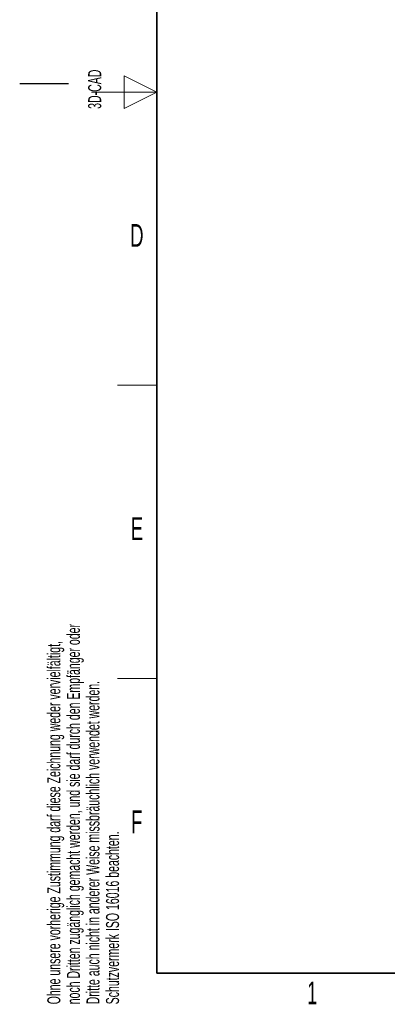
# Model space of a CAD drawing. Header units: millimetres. Extents: x 5 to 418, y 2 to 292.
# Tile 1 of 43: x 5 to 61, y 7 to 158. Entities that reach past the tile are written whole.
import ezdxf

# ---------------------------------------------------------------- set-up
doc = ezdxf.new("R2010")
doc.units = ezdxf.units.MM
doc.layers.add('SLD-0', color=7, linetype='Continuous')
doc.styles.add('SLDTEXTSTYLE0', font='TXT', dxfattribs={"width": 0.605})

msp = doc.modelspace()

# ---------------------------------------------------------------- linework, layer by layer
at = {"layer": 'SLD-0', "lineweight": 35}
for p, q in [((26, 282.5), (26, 12)), ((26, 12), (408, 12))]:
    msp.add_line(p, q, dxfattribs=at)
at = {"layer": 'SLD-0', "color": 7, "linetype": 'Continuous', "lineweight": 18}
for p, q in [((26, 147.25), (21, 149.75)), ((21, 149.75), (21, 144.75)), ((16, 147.25), (26, 147.25)), ((21, 144.75), (26, 147.25))]:
    msp.add_line(p, q, dxfattribs=at)
at = {"layer": 'SLD-0'}
msp.add_line((12.5, 148.5), (5, 148.5), dxfattribs=at)
at = {"layer": 'SLD-0', "lineweight": 18}
for p, q in [((20, 102.25), (26, 102.25)), ((20, 57.25), (26, 57.25))]:
    msp.add_line(p, q, dxfattribs=at)

# ---------------------------------------------------------------- texts
at = {"layer": 'SLD-0', "char_height": 2, "attachment_point": 1, "rotation": 90, "style": 'SLDTEXTSTYLE0'}
for s, insert in [('3D-CAD', (15.4939, 144.6806)), ('noch Dritten zugänglich gemacht werden, und sie darf durch den Empfänger oder', (12.2299, 7.2381)), ('Ohne unsere vorherige Zustimmung darf diese Zeichnung weder vervielfältigt,', (9.2299, 7.2381)), ('Dritte auch nicht in anderer Weise missbräuchlich verwendet werden.', (15.2299, 7.2381)), ('Schutzvermerk ISO 16016 beachten.', (18.2299, 7.2381))]:
    msp.add_mtext(s, dxfattribs=dict(at, insert=insert))
at = {"layer": 'SLD-0', "char_height": 3.5, "attachment_point": 2, "style": 'SLDTEXTSTYLE0'}
for s, insert in [('D', (22.9597, 127.0011)), ('E', (22.9816, 82.0011)), ('F', (22.9536, 37.0011)), ('1', (49.8527, 10.743))]:
    msp.add_mtext(s, dxfattribs=dict(at, insert=insert))

doc.saveas('drawing.dxf')
